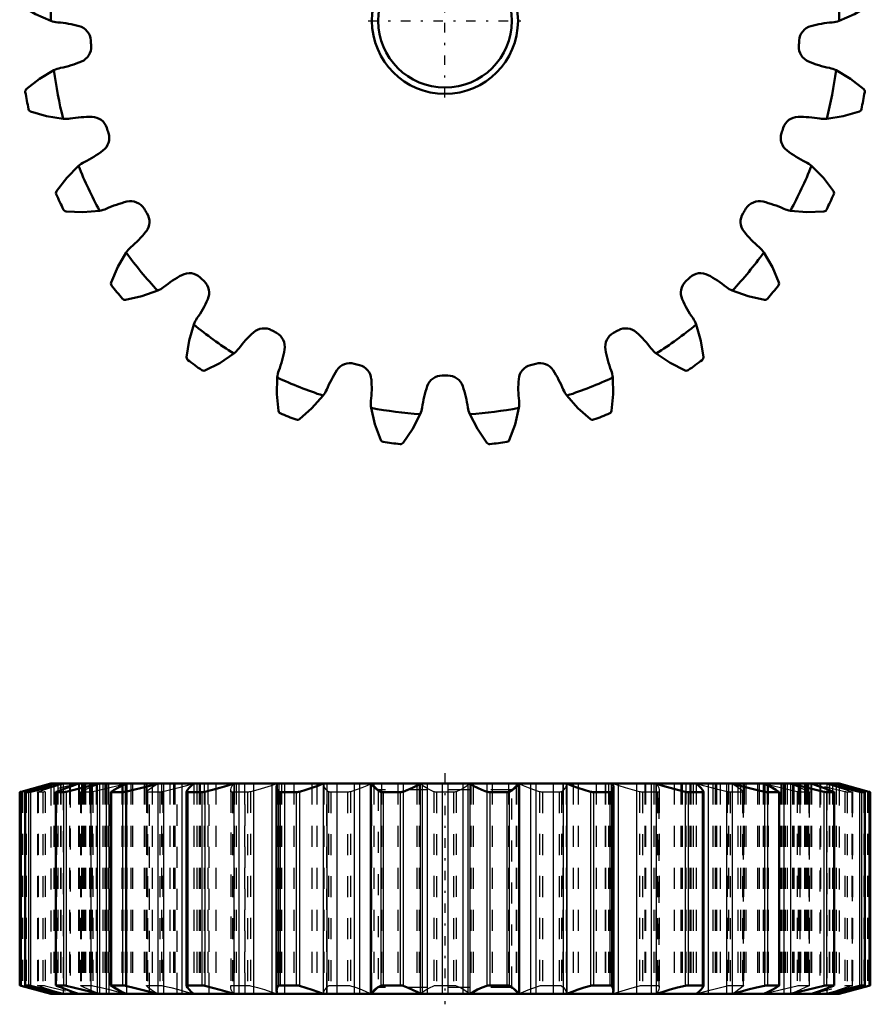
# Model space of a CAD drawing. Header units: millimetres. Extents: x -1 to 137, y -1 to 93.
# Tile 2 of 6: x 22 to 63, y -1 to 46. Entities that reach past the tile are written whole.
import ezdxf

# ---------------------------------------------------------------- set-up
doc = ezdxf.new("R2010")
doc.units = ezdxf.units.MM
doc.linetypes.add('Center', pattern=[1.5, 0.45, -0.5, 0.05, -0.5])
doc.linetypes.add('Dashed', pattern=[2, 1, -1])
for name, color, linetype, lineweight in [('AM_4', 3, 'Continuous', 25), ('center', 4, 'Center', 25), ('hidden', 3, 'Dashed', 25), ('vis', 1, 'Continuous', 50)]:
    doc.layers.add(name, color=color, linetype=linetype, lineweight=lineweight)

# ---------------------------------------------------------------- blocks, each defined once
blk = doc.blocks.new('1_GEAHB1_5_25_10_A_6_35_b_0_in_GEAHB1_5_25_10_A_6_35_900')
at = {"layer": 'AM_4'}
for p, q in [((23.598, 10), (23.598, 9.958)), ((24.187, 10), (24.187, 9.741)), ((24.519, 10), (24.519, 9.863)), ((25.918, 10), (25.918, 0)), ((26.236, 10), (26.236, 0)), ((28.68, 10), (28.68, 0)), ((28.965, 10), (28.965, 0)), ((29.834, 10), (29.834, 0)), ((32.302, 10), (32.302, 0)), ((32.535, 10), (32.535, 0)), ((33.234, 10), (33.234, 0)), ((34.106, 10), (34.106, 0)), ((34.332, 10), (34.332, 0)), ((36.554, 10), (36.554, 0)), ((36.721, 10), (36.721, 0)), ((37.208, 10), (37.208, 0)), ((38.027, 10), (38.027, 0)), ((38.277, 10), (38.277, 0)), ((38.835, 10), (38.835, 0)), ((41.171, 10), (41.171, 0)), ((41.262, 10), (41.262, 0)), ((41.504, 10), (41.504, 0)), ((42.219, 10), (42.219, 0)), ((42.477, 10), (42.477, 0)), ((43.193, 10), (43.193, 0)), ((43.435, 10), (43.435, 0)), ((43.526, 10), (43.526, 0)), ((45.862, 10), (45.862, 0)), ((46.42, 10), (46.42, 0)), ((46.67, 10), (46.67, 0)), ((47.489, 10), (47.489, 0)), ((47.975, 10), (47.975, 0)), ((48.142, 10), (48.142, 0)), ((50.365, 10), (50.365, 0)), ((50.591, 10), (50.591, 0)), ((51.462, 10), (51.462, 0)), ((52.162, 10), (52.162, 0)), ((52.395, 10), (52.395, 0)), ((54.863, 10), (54.863, 0)), ((55.732, 10), (55.732, 0)), ((56.016, 10), (56.016, 0)), ((58.461, 10), (58.461, 0)), ((58.779, 10), (58.779, 0)), ((60.178, 10), (60.178, 9.863)), ((60.509, 10), (60.509, 9.741)), ((61.098, 10), (61.098, 9.958)), ((22.181, 9.617), (22.181, 0.383)), ((22.384, 9.598), (22.384, 0.402)), ((22.538, 9.598), (22.538, 0.402)), ((22.633, 9.617), (22.633, 0.383)), ((23.855, 9.598), (23.855, 0.402)), ((24.204, 9.598), (24.204, 0.402)), ((24.323, 9.617), (24.323, 0.383)), ((26.487, 9.598), (26.487, 0.402)), ((27.01, 9.598), (27.01, 0.402)), ((27.146, 9.617), (27.146, 0.383)), ((30.116, 9.598), (30.116, 0.402)), ((30.78, 9.598), (30.78, 0.402)), ((30.924, 9.617), (30.924, 0.383)), ((34.424, 9.617), (34.424, 0.383)), ((34.514, 9.598), (34.514, 0.402)), ((35.276, 9.598), (35.276, 0.402)), ((35.42, 9.617), (35.42, 0.383)), ((39.289, 9.617), (39.289, 0.383)), ((39.404, 9.598), (39.404, 0.402)), ((40.217, 9.598), (40.217, 0.402)), ((40.351, 9.617), (40.351, 0.383)), ((44.346, 9.617), (44.346, 0.383)), ((44.479, 9.598), (44.479, 0.402)), ((45.292, 9.598), (45.292, 0.402)), ((45.408, 9.617), (45.408, 0.383)), ((49.277, 9.617), (49.277, 0.383)), ((49.42, 9.598), (49.42, 0.402)), ((50.182, 9.598), (50.182, 0.402)), ((50.272, 9.617), (50.272, 0.383)), ((53.773, 9.617), (53.773, 0.383)), ((53.917, 9.598), (53.917, 0.402)), ((54.58, 9.598), (54.58, 0.402)), ((57.551, 9.617), (57.551, 0.383)), ((57.687, 9.598), (57.687, 0.402)), ((58.209, 9.598), (58.209, 0.402)), ((60.374, 9.617), (60.374, 0.383)), ((60.493, 9.598), (60.493, 0.402)), ((60.842, 9.598), (60.842, 0.402)), ((62.064, 9.617), (62.064, 0.383)), ((62.159, 9.598), (62.159, 0.402)), ((62.312, 9.598), (62.312, 0.402)), ((62.515, 9.617), (62.515, 0.383)), ((23.598, 0.042), (23.598, 0)), ((24.187, 0.259), (24.187, 0)), ((24.519, 0.137), (24.519, 0)), ((60.178, 0.137), (60.178, 0)), ((60.509, 0.259), (60.509, 0)), ((61.098, 0.042), (61.098, 0))]:
    blk.add_line(p, q, dxfattribs=at)
at = {"layer": 'center'}
blk.add_line((42.348, 10.5), (42.348, -0.5), dxfattribs=at)
at = {"layer": 'hidden'}
for p, q in [((23.746, 10), (22.248, 9.617)), ((24.915, 10), (23.328, 9.617)), ((23.598, 9.958), (23.598, 0.042)), ((23.746, 10), (23.746, 0)), ((23.923, 10), (23.923, 0)), ((24.059, 10), (24.059, 0)), ((24.077, 10), (24.077, 0)), ((24.484, 10), (24.484, 0)), ((24.519, 9.863), (24.519, 0.137)), ((24.915, 10), (24.915, 0)), ((24.947, 10), (24.947, 0)), ((25.053, 10), (25.053, 0)), ((25.116, 10), (25.116, 0)), ((25.191, 10), (25.191, 0)), ((25.242, 10), (25.242, 0)), ((25.432, 10), (25.432, 0)), ((25.499, 10), (25.499, 0)), ((25.515, 10), (25.515, 0)), ((25.517, 0), (25.517, 10)), ((25.556, 10), (25.556, 0)), ((25.749, 10), (25.749, 0)), ((25.797, 10), (25.797, 0)), ((25.811, 0), (25.811, 10)), ((26.078, 10), (26.078, 0)), ((26.168, 10), (26.168, 0)), ((26.26, 10), (26.26, 0)), ((26.261, 10), (26.261, 0)), ((26.34, 10), (26.34, 0)), ((26.378, 0), (26.378, 10)), ((26.98, 10), (26.98, 0)), ((27.025, 10), (27.025, 0)), ((27.135, 10), (27.135, 0)), ((27.179, 10), (27.179, 0)), ((27.209, 0), (27.209, 10)), ((27.22, 10), (27.22, 0)), ((27.4, 10), (27.4, 0)), ((27.483, 10), (27.483, 0)), ((28.032, 10), (28.032, 0)), ((28.124, 10), (28.124, 0)), ((28.17, 10), (28.17, 0)), ((28.29, 0), (28.29, 10)), ((28.417, 10), (28.417, 0)), ((28.868, 10), (28.868, 0)), ((29.264, 10), (29.264, 0)), ((29.428, 10), (29.428, 0)), ((29.493, 10), (29.493, 0)), ((29.604, 0), (29.604, 10)), ((30.397, 10), (30.397, 0)), ((30.549, 10), (30.549, 0)), ((30.658, 10), (30.658, 0)), ((30.703, 10), (30.703, 0)), ((30.891, 10), (30.891, 0)), ((31.065, 10), (31.065, 0)), ((31.132, 0), (31.132, 10)), ((31.448, 10), (31.448, 0)), ((32.325, 10), (32.325, 0)), ((32.416, 10), (32.416, 0)), ((32.534, 10), (32.534, 0)), ((32.814, 10), (32.814, 0)), ((32.848, 0), (32.848, 10)), ((34.365, 10), (34.365, 0)), ((34.439, 10), (34.439, 0)), ((34.567, 10), (34.567, 0)), ((34.714, 10), (34.714, 0)), ((34.726, 0), (34.726, 10)), ((35.164, 10), (35.164, 0)), ((36.017, 10), (36.017, 0)), ((36.256, 10), (36.256, 0)), ((36.553, 10), (36.553, 0)), ((36.588, 10), (36.588, 0)), ((36.735, 10), (36.735, 0)), ((36.735, 0), (36.735, 10)), ((38.827, 10), (38.827, 0)), ((38.843, 10), (38.843, 0)), ((38.86, 0), (38.86, 10)), ((38.873, 10), (39.173, 9.7)), ((38.965, 10), (38.965, 0)), ((39.332, 10), (39.332, 0)), ((40.105, 10), (40.105, 0)), ((40.361, 10), (40.361, 0)), ((41.008, 10), (41.008, 0)), ((41.121, 10), (41.121, 0)), ((43.575, 10), (43.575, 0)), ((43.689, 10), (43.689, 0)), ((44.335, 10), (44.335, 0)), ((44.591, 10), (44.591, 0)), ((45.365, 10), (45.365, 0)), ((45.523, 9.7), (45.823, 10)), ((45.732, 10), (45.732, 0)), ((45.836, 10), (45.836, 0)), ((45.853, 10), (45.853, 0)), ((45.87, 10), (45.87, 0)), ((47.961, 10), (47.961, 0)), ((47.962, 10), (47.962, 0)), ((48.109, 10), (48.109, 0)), ((48.143, 0), (48.143, 10)), ((48.44, 10), (48.44, 0)), ((48.68, 10), (48.68, 0)), ((49.532, 10), (49.532, 0)), ((49.971, 10), (49.971, 0)), ((49.982, 10), (49.982, 0)), ((50.13, 10), (50.13, 0)), ((50.257, 10), (50.257, 0)), ((50.332, 10), (50.332, 0)), ((51.849, 10), (51.849, 0)), ((51.882, 10), (51.882, 0)), ((52.163, 10), (52.163, 0)), ((52.281, 10), (52.281, 0)), ((52.371, 10), (52.371, 0)), ((53.248, 10), (53.248, 0)), ((53.565, 10), (53.565, 0)), ((53.632, 10), (53.632, 0)), ((53.806, 10), (53.806, 0)), ((53.994, 10), (53.994, 0)), ((54.039, 10), (54.039, 0)), ((54.147, 10), (54.147, 0)), ((54.3, 10), (54.3, 0)), ((55.092, 10), (55.092, 0)), ((55.203, 10), (55.203, 0)), ((55.268, 10), (55.268, 0)), ((55.433, 10), (55.433, 0)), ((55.828, 10), (55.828, 0)), ((56.28, 10), (56.28, 0)), ((56.407, 10), (56.407, 0)), ((56.527, 10), (56.527, 0)), ((56.572, 10), (56.572, 0)), ((56.665, 10), (56.665, 0)), ((57.214, 10), (57.214, 0)), ((57.296, 10), (57.296, 0)), ((57.477, 10), (57.477, 0)), ((57.488, 10), (57.488, 0)), ((57.517, 10), (57.517, 0)), ((57.562, 10), (57.562, 0)), ((57.672, 10), (57.672, 0)), ((57.717, 10), (57.717, 0)), ((58.319, 10), (58.319, 0)), ((58.357, 10), (58.357, 0)), ((58.436, 10), (58.436, 0)), ((58.437, 10), (58.437, 0)), ((58.529, 10), (58.529, 0)), ((58.619, 10), (58.619, 0)), ((58.885, 10), (58.885, 0)), ((58.9, 10), (58.9, 0)), ((58.948, 10), (58.948, 0)), ((59.141, 10), (59.141, 0)), ((59.18, 10), (59.18, 0)), ((59.181, 10), (59.181, 0)), ((59.198, 10), (59.198, 0)), ((59.264, 10), (59.264, 0)), ((59.454, 10), (59.454, 0)), ((59.506, 10), (59.506, 0)), ((59.581, 10), (59.581, 0)), ((59.643, 10), (59.643, 0)), ((59.749, 10), (59.749, 0)), ((61.369, 9.617), (59.782, 10)), ((59.782, 10), (59.782, 0)), ((60.178, 9.863), (60.178, 0.137)), ((60.213, 10), (60.213, 0)), ((60.62, 10), (60.62, 0)), ((60.637, 10), (60.637, 0)), ((60.774, 10), (60.774, 0)), ((62.448, 9.617), (60.95, 10)), ((60.95, 10), (60.95, 0)), ((61.098, 9.958), (61.098, 0.042)), ((22.168, 9.598), (22.117, 9.598)), ((22.117, 9.598), (22.117, 0.402)), ((22.168, 9.598), (22.168, 0.402)), ((22.248, 9.617), (22.248, 0.383)), ((22.432, 9.617), (22.432, 0.383)), ((22.967, 9.598), (22.96, 9.6)), ((22.96, 9.6), (22.96, 0.4)), ((23.22, 9.598), (22.967, 9.598)), ((22.967, 9.598), (22.967, 0.402)), ((22.997, 9.617), (22.997, 0.383)), ((23.22, 9.598), (23.22, 0.402)), ((23.328, 9.617), (23.328, 0.383)), ((23.867, 9.617), (23.867, 0.383)), ((24.187, 9.741), (24.187, 0.259)), ((25.013, 9.604), (25.013, 0.396)), ((25.029, 9.617), (25.029, 0.383)), ((25.474, 9.598), (25.035, 9.598)), ((25.035, 9.598), (25.035, 0.402)), ((25.474, 9.598), (25.474, 0.402)), ((25.602, 9.617), (25.602, 0.383)), ((26.463, 9.617), (26.463, 0.383)), ((28.145, 9.61), (28.148, 9.617)), ((28.145, 9.611), (28.145, 0.39)), ((28.148, 9.617), (28.148, 0.383)), ((28.788, 9.598), (28.19, 9.598)), ((28.19, 9.598), (28.19, 0.402)), ((28.788, 9.598), (28.788, 0.402)), ((28.929, 9.617), (28.929, 0.383)), ((30.058, 9.617), (30.058, 0.383)), ((32.161, 9.617), (32.156, 9.673)), ((32.156, 9.673), (32.156, 0.327)), ((32.161, 9.617), (32.161, 0.383)), ((32.954, 9.598), (32.236, 9.598)), ((32.236, 9.598), (32.236, 0.402)), ((32.954, 9.598), (32.954, 0.402)), ((33.099, 9.617), (33.099, 0.383)), ((36.813, 9.617), (36.813, 0.383)), ((37.71, 9.598), (36.916, 9.598)), ((36.916, 9.598), (36.916, 0.402)), ((37.71, 9.598), (37.71, 0.402)), ((37.85, 9.617), (37.85, 0.383)), ((39.173, 9.7), (39.173, 0.3)), ((45.523, 9.7), (39.173, 9.7)), ((41.813, 9.617), (41.813, 0.383)), ((42.758, 9.598), (41.938, 9.598)), ((41.938, 9.598), (41.938, 0.402)), ((42.758, 9.598), (42.758, 0.402)), ((42.884, 9.617), (42.884, 0.383)), ((45.523, 0.3), (45.523, 9.7)), ((46.847, 9.617), (46.847, 0.383)), ((46.986, 9.598), (46.986, 0.402)), ((47.78, 9.598), (46.986, 9.598)), ((47.78, 9.598), (47.78, 0.402)), ((47.884, 9.617), (47.884, 0.383)), ((51.598, 9.617), (51.598, 0.383)), ((51.743, 9.598), (51.743, 0.402)), ((52.461, 9.598), (51.743, 9.598)), ((52.461, 9.598), (52.461, 0.402)), ((52.541, 9.673), (52.536, 9.617)), ((52.536, 9.617), (52.536, 0.383)), ((52.541, 0.327), (52.541, 9.673)), ((54.639, 9.617), (54.639, 0.383)), ((55.768, 9.617), (55.768, 0.383)), ((55.909, 9.598), (55.909, 0.402)), ((56.506, 9.598), (55.909, 9.598)), ((56.506, 9.598), (56.506, 0.402)), ((56.548, 9.617), (56.551, 9.61)), ((56.548, 9.617), (56.548, 0.383)), ((56.551, 0.389), (56.551, 9.61)), ((58.233, 9.617), (58.233, 0.383)), ((59.094, 9.617), (59.094, 0.383)), ((59.223, 9.598), (59.223, 0.402)), ((59.662, 9.598), (59.223, 9.598)), ((59.662, 9.598), (59.662, 0.402)), ((59.668, 9.617), (59.668, 0.383)), ((59.684, 0.396), (59.684, 9.604)), ((60.509, 9.741), (60.509, 0.259)), ((60.83, 9.617), (60.83, 0.383)), ((61.369, 9.617), (61.369, 0.383)), ((61.477, 9.598), (61.477, 0.402)), ((61.73, 9.598), (61.477, 9.598)), ((61.7, 9.617), (61.7, 0.383)), ((61.736, 9.6), (61.73, 9.598)), ((61.73, 9.598), (61.73, 0.402)), ((61.736, 0.4), (61.736, 9.6)), ((62.265, 9.617), (62.265, 0.383)), ((62.448, 9.617), (62.448, 0.383)), ((62.528, 9.598), (62.528, 0.402)), ((62.58, 9.598), (62.528, 9.598)), ((62.58, 9.598), (62.58, 0.402)), ((22.117, 0.402), (22.168, 0.402)), ((22.248, 0.383), (23.746, 0)), ((22.96, 0.4), (22.967, 0.402)), ((22.967, 0.402), (23.22, 0.402)), ((23.328, 0.383), (24.915, 0)), ((25.035, 0.402), (25.474, 0.402)), ((28.148, 0.383), (28.145, 0.39)), ((28.19, 0.402), (28.788, 0.402)), ((32.156, 0.327), (32.161, 0.383)), ((32.236, 0.402), (32.954, 0.402)), ((36.916, 0.402), (37.71, 0.402)), ((39.173, 0.3), (38.873, 0)), ((45.523, 0.3), (39.173, 0.3)), ((41.938, 0.402), (42.758, 0.402)), ((45.823, 0), (45.523, 0.3)), ((46.986, 0.402), (47.78, 0.402)), ((51.743, 0.402), (52.461, 0.402)), ((52.536, 0.383), (52.541, 0.327)), ((55.909, 0.402), (56.506, 0.402)), ((56.551, 0.39), (56.548, 0.383)), ((59.223, 0.402), (59.662, 0.402)), ((59.782, 0), (61.369, 0.383)), ((60.95, 0), (62.448, 0.383)), ((61.477, 0.402), (61.73, 0.402)), ((61.73, 0.402), (61.736, 0.4)), ((62.528, 0.402), (62.58, 0.402))]:
    blk.add_line(p, q, dxfattribs=at)
for points in [[(22.997, 9.617), (23.267, 9.708), (23.554, 9.802), (23.863, 9.9), (24.187, 10)], [(25.029, 9.617), (25.217, 9.708), (25.428, 9.802), (25.663, 9.9), (25.918, 10)], [(27.179, 10), (26.795, 9.901), (26.406, 9.805), (26.006, 9.709), (25.602, 9.617)], [(28.148, 9.617), (28.244, 9.708), (28.364, 9.802), (28.51, 9.9), (28.68, 10)], [(30.397, 10), (30.049, 9.901), (29.69, 9.805), (29.314, 9.709), (28.929, 9.617)], [(32.156, 9.673), (32.158, 9.708), (32.18, 9.802), (32.228, 9.9), (32.302, 10)], [(34.365, 10), (34.075, 9.901), (33.769, 9.805), (33.441, 9.709), (33.099, 9.617)], [(36.813, 9.617), (36.711, 9.708), (36.634, 9.802), (36.581, 9.9), (36.554, 10)], [(38.835, 10), (38.622, 9.901), (38.387, 9.805), (38.128, 9.709), (37.85, 9.617)], [(41.813, 9.617), (41.619, 9.708), (41.447, 9.802), (41.297, 9.9), (41.171, 10)], [(43.526, 10), (43.402, 9.901), (43.254, 9.805), (43.081, 9.709), (42.884, 9.617)], [(46.847, 9.617), (46.572, 9.708), (46.317, 9.802), (46.079, 9.9), (45.862, 10)], [(48.142, 10), (48.116, 9.901), (48.065, 9.805), (47.987, 9.709), (47.884, 9.617)], [(51.598, 9.617), (51.26, 9.708), (50.938, 9.802), (50.626, 9.9), (50.332, 10)], [(52.395, 10), (52.468, 9.901), (52.516, 9.805), (52.539, 9.709), (52.541, 9.673)], [(55.768, 9.617), (55.389, 9.708), (55.018, 9.802), (54.653, 9.9), (54.3, 10)], [(56.016, 10), (56.184, 9.901), (56.328, 9.805), (56.45, 9.709), (56.548, 9.617)], [(59.094, 9.617), (58.697, 9.708), (58.303, 9.802), (57.907, 9.9), (57.517, 10)], [(58.779, 10), (59.03, 9.901), (59.262, 9.805), (59.476, 9.709), (59.668, 9.617)], [(60.509, 10), (60.829, 9.901), (61.133, 9.805), (61.425, 9.709), (61.7, 9.617)], [(22.248, 9.617), (22.209, 9.607), (22.18, 9.6), (22.168, 9.598)], [(22.96, 9.6), (22.96, 9.6), (22.97, 9.606), (22.997, 9.617)], [(23.328, 9.617), (23.282, 9.607), (23.244, 9.6), (23.22, 9.598)], [(25.013, 9.604), (25.014, 9.606), (25.029, 9.617)], [(25.035, 9.598), (25.016, 9.6), (25.013, 9.604)], [(25.602, 9.617), (25.553, 9.607), (25.508, 9.6), (25.474, 9.598)], [(28.19, 9.598), (28.161, 9.6), (28.147, 9.606), (28.145, 9.61)], [(28.929, 9.617), (28.879, 9.607), (28.83, 9.6), (28.788, 9.598)], [(32.236, 9.598), (32.198, 9.6), (32.172, 9.606), (32.161, 9.617)], [(33.099, 9.617), (33.052, 9.607), (33.001, 9.6), (32.954, 9.598)], [(36.916, 9.598), (36.872, 9.6), (36.837, 9.606), (36.813, 9.617)], [(37.85, 9.617), (37.809, 9.607), (37.76, 9.6), (37.71, 9.598)], [(41.938, 9.598), (41.89, 9.6), (41.848, 9.606), (41.813, 9.617)], [(42.884, 9.617), (42.851, 9.607), (42.807, 9.6), (42.758, 9.598)], [(46.986, 9.598), (46.937, 9.6), (46.89, 9.606), (46.847, 9.617)], [(47.884, 9.617), (47.862, 9.607), (47.825, 9.6), (47.78, 9.598)], [(51.743, 9.598), (51.696, 9.6), (51.648, 9.606), (51.598, 9.617)], [(52.536, 9.617), (52.526, 9.607), (52.499, 9.6), (52.461, 9.598)], [(55.909, 9.598), (55.868, 9.6), (55.82, 9.606), (55.768, 9.617)], [(56.551, 9.61), (56.55, 9.607), (56.536, 9.6), (56.506, 9.598)], [(59.223, 9.598), (59.19, 9.6), (59.147, 9.606), (59.094, 9.617)], [(59.684, 9.604), (59.68, 9.6), (59.662, 9.598)], [(59.668, 9.617), (59.683, 9.607), (59.684, 9.604)], [(61.477, 9.598), (61.453, 9.6), (61.417, 9.606), (61.369, 9.617)], [(61.7, 9.617), (61.726, 9.607), (61.736, 9.6), (61.736, 9.6)], [(62.528, 9.598), (62.517, 9.6), (62.49, 9.606), (62.448, 9.617)], [(22.168, 0.402), (22.18, 0.4), (22.206, 0.394), (22.248, 0.383)], [(22.997, 0.383), (22.971, 0.393), (22.96, 0.4), (22.96, 0.4)], [(24.187, 0), (23.868, 0.099), (23.564, 0.195), (23.271, 0.291), (22.997, 0.383)], [(23.22, 0.402), (23.243, 0.4), (23.279, 0.394), (23.328, 0.383)], [(25.013, 0.396), (25.016, 0.4), (25.035, 0.402)], [(25.029, 0.383), (25.014, 0.393), (25.013, 0.396)], [(25.918, 0), (25.666, 0.099), (25.435, 0.195), (25.221, 0.291), (25.029, 0.383)], [(25.474, 0.402), (25.507, 0.4), (25.55, 0.394), (25.602, 0.383)], [(25.602, 0.383), (25.999, 0.292), (26.393, 0.198), (26.789, 0.1), (27.179, 0)], [(28.145, 0.39), (28.146, 0.393), (28.161, 0.4), (28.19, 0.402)], [(28.68, 0), (28.513, 0.099), (28.369, 0.195), (28.246, 0.291), (28.148, 0.383)], [(28.788, 0.402), (28.829, 0.4), (28.876, 0.394), (28.929, 0.383)], [(28.929, 0.383), (29.308, 0.292), (29.678, 0.198), (30.043, 0.1), (30.397, 0)], [(32.302, 0), (32.229, 0.099), (32.181, 0.195), (32.158, 0.291), (32.156, 0.327)], [(32.161, 0.383), (32.171, 0.393), (32.197, 0.4), (32.236, 0.402)], [(32.954, 0.402), (33, 0.4), (33.049, 0.394), (33.099, 0.383)], [(33.099, 0.383), (33.436, 0.292), (33.759, 0.198), (34.071, 0.1), (34.365, 0)], [(36.554, 0), (36.581, 0.099), (36.632, 0.195), (36.71, 0.291), (36.813, 0.383)], [(36.813, 0.383), (36.835, 0.393), (36.871, 0.4), (36.916, 0.402)], [(37.71, 0.402), (37.759, 0.4), (37.806, 0.394), (37.85, 0.383)], [(37.85, 0.383), (38.124, 0.292), (38.379, 0.198), (38.618, 0.1), (38.835, 0)], [(41.171, 0), (41.295, 0.099), (41.442, 0.195), (41.616, 0.291), (41.813, 0.383)], [(41.813, 0.383), (41.845, 0.393), (41.889, 0.4), (41.938, 0.402)], [(42.758, 0.402), (42.806, 0.4), (42.849, 0.394), (42.884, 0.383)], [(42.884, 0.383), (43.078, 0.292), (43.249, 0.198), (43.4, 0.1), (43.526, 0)], [(45.862, 0), (46.075, 0.099), (46.309, 0.195), (46.568, 0.291), (46.847, 0.383)], [(46.847, 0.383), (46.888, 0.393), (46.936, 0.4), (46.986, 0.402)], [(47.78, 0.402), (47.825, 0.4), (47.86, 0.394), (47.884, 0.383)], [(47.884, 0.383), (47.986, 0.292), (48.063, 0.198), (48.115, 0.1), (48.142, 0)], [(50.332, 0), (50.621, 0.099), (50.928, 0.195), (51.255, 0.291), (51.598, 0.383)], [(51.598, 0.383), (51.644, 0.393), (51.695, 0.4), (51.743, 0.402)], [(52.541, 0.327), (52.539, 0.292), (52.517, 0.198), (52.469, 0.1), (52.395, 0)], [(52.461, 0.402), (52.499, 0.4), (52.525, 0.394), (52.536, 0.383)], [(54.3, 0), (54.648, 0.099), (55.007, 0.195), (55.383, 0.291), (55.768, 0.383)], [(55.768, 0.383), (55.817, 0.393), (55.867, 0.4), (55.909, 0.402)], [(56.548, 0.383), (56.452, 0.292), (56.332, 0.198), (56.186, 0.1), (56.016, 0)], [(56.506, 0.402), (56.535, 0.4), (56.55, 0.394), (56.551, 0.39)], [(57.517, 0), (57.901, 0.099), (58.291, 0.195), (58.691, 0.291), (59.094, 0.383)], [(59.668, 0.383), (59.479, 0.292), (59.269, 0.198), (59.034, 0.1), (58.779, 0)], [(59.094, 0.383), (59.144, 0.393), (59.189, 0.4), (59.223, 0.402)], [(59.662, 0.402), (59.68, 0.4), (59.684, 0.396)], [(59.684, 0.396), (59.683, 0.394), (59.668, 0.383)], [(61.7, 0.383), (61.43, 0.292), (61.142, 0.198), (60.834, 0.1), (60.509, 0)], [(61.369, 0.383), (61.415, 0.393), (61.453, 0.4), (61.477, 0.402)], [(61.736, 0.4), (61.736, 0.4), (61.727, 0.394), (61.7, 0.383)], [(62.448, 0.383), (62.488, 0.393), (62.516, 0.4), (62.528, 0.402)]]:
    blk.add_lwpolyline(points, dxfattribs=at)
at = {"layer": 'vis'}
for p, q in [((22.181, 9.617), (23.598, 10)), ((23.746, 10), (22.432, 9.617)), ((22.633, 9.617), (24.187, 10)), ((23.598, 10), (61.098, 10)), ((24.323, 9.617), (25.918, 10)), ((34.339, 9.86), (34.339, 0.14)), ((38.819, 10), (38.819, 0)), ((45.877, 0), (45.877, 10)), ((50.357, 0.14), (50.357, 9.86)), ((58.779, 10), (60.374, 9.617)), ((60.509, 10), (62.064, 9.617)), ((62.265, 9.617), (60.95, 10)), ((61.098, 10), (62.515, 9.617)), ((22.117, 9.598), (22.117, 0.402)), ((22.382, 9.599), (22.382, 0.401)), ((22.382, 9.599), (22.384, 9.598)), ((22.384, 9.598), (22.538, 9.598)), ((23.842, 9.602), (23.842, 0.398)), ((23.855, 9.598), (24.204, 9.598)), ((26.455, 9.607), (26.455, 0.393)), ((26.487, 9.598), (27.01, 9.598)), ((30.058, 9.617), (30.057, 9.614)), ((30.057, 9.614), (30.057, 0.386)), ((30.116, 9.598), (30.78, 9.598)), ((34.514, 9.598), (35.276, 9.598)), ((39.404, 9.598), (40.217, 9.598)), ((44.479, 9.598), (45.292, 9.598)), ((49.42, 9.598), (50.182, 9.598)), ((53.917, 9.598), (54.58, 9.598)), ((54.64, 9.614), (54.639, 9.617)), ((54.64, 0.386), (54.64, 9.614)), ((57.687, 9.598), (58.209, 9.598)), ((58.242, 9.607), (58.233, 9.617)), ((58.242, 0.393), (58.242, 9.607)), ((60.493, 9.598), (60.842, 9.598)), ((60.855, 0.398), (60.855, 9.602)), ((62.159, 9.598), (62.312, 9.598)), ((62.312, 9.598), (62.314, 9.599)), ((62.314, 0.401), (62.314, 9.599)), ((62.58, 0.402), (62.58, 9.598)), ((23.598, 0), (22.181, 0.383)), ((22.384, 0.402), (22.382, 0.401)), ((22.538, 0.402), (22.384, 0.402)), ((22.432, 0.383), (23.746, 0)), ((24.187, 0), (22.633, 0.383)), ((23.598, 0), (61.098, 0)), ((24.204, 0.402), (23.855, 0.402)), ((25.918, 0), (24.323, 0.383)), ((26.455, 0.393), (26.463, 0.383)), ((27.01, 0.402), (26.487, 0.402)), ((30.057, 0.386), (30.058, 0.383)), ((30.78, 0.402), (30.116, 0.402)), ((35.276, 0.402), (34.514, 0.402)), ((40.217, 0.402), (39.404, 0.402)), ((45.292, 0.402), (44.479, 0.402)), ((50.182, 0.402), (49.42, 0.402)), ((54.58, 0.402), (53.917, 0.402)), ((54.639, 0.383), (54.64, 0.386)), ((58.209, 0.402), (57.687, 0.402)), ((60.374, 0.383), (58.779, 0)), ((60.842, 0.402), (60.493, 0.402)), ((62.064, 0.383), (60.509, 0)), ((60.95, 0), (62.265, 0.383)), ((62.515, 0.383), (61.098, 0)), ((62.312, 0.402), (62.159, 0.402)), ((62.314, 0.401), (62.312, 0.402))]:
    blk.add_line(p, q, dxfattribs=at)
for points in [[(24.915, 10), (24.627, 9.901), (24.357, 9.805), (24.102, 9.709), (23.867, 9.617)], [(27.179, 10), (26.968, 9.901), (26.779, 9.805), (26.609, 9.709), (26.463, 9.617)], [(27.146, 9.617), (27.537, 9.708), (27.922, 9.802), (28.306, 9.9), (28.68, 10)], [(30.397, 10), (30.276, 9.901), (30.179, 9.805), (30.105, 9.709), (30.058, 9.617)], [(30.924, 9.617), (31.285, 9.708), (31.634, 9.802), (31.975, 9.9), (32.302, 10)], [(34.365, 10), (34.342, 9.901), (34.339, 9.859)], [(34.339, 9.859), (34.343, 9.805), (34.371, 9.709), (34.424, 9.617)], [(35.42, 9.617), (35.728, 9.708), (36.019, 9.802), (36.297, 9.9), (36.554, 10)], [(38.835, 10), (38.911, 9.901), (39.011, 9.805), (39.137, 9.709), (39.289, 9.617)], [(40.351, 9.617), (40.587, 9.708), (40.802, 9.802), (40.998, 9.9), (41.171, 10)], [(43.526, 10), (43.696, 9.901), (43.888, 9.805), (44.106, 9.709), (44.346, 9.617)], [(45.408, 9.617), (45.557, 9.708), (45.682, 9.802), (45.785, 9.9), (45.862, 10)], [(48.142, 10), (48.396, 9.901), (48.668, 9.805), (48.964, 9.709), (49.277, 9.617)], [(50.272, 9.617), (50.325, 9.708), (50.353, 9.802), (50.357, 9.859)], [(50.357, 9.859), (50.355, 9.9), (50.332, 10)], [(52.395, 10), (52.716, 9.901), (53.052, 9.805), (53.406, 9.709), (53.773, 9.617)], [(54.639, 9.617), (54.592, 9.708), (54.52, 9.802), (54.423, 9.9), (54.3, 10)], [(56.016, 10), (56.385, 9.901), (56.763, 9.805), (57.154, 9.709), (57.551, 9.617)], [(58.233, 9.617), (58.09, 9.708), (57.923, 9.802), (57.731, 9.9), (57.517, 10)], [(60.83, 9.617), (60.598, 9.708), (60.347, 9.802), (60.074, 9.9), (59.782, 10)], [(22.117, 9.598), (22.123, 9.6), (22.144, 9.606), (22.181, 9.617)], [(22.432, 9.617), (22.401, 9.607), (22.384, 9.6), (22.382, 9.599)], [(22.538, 9.598), (22.556, 9.6), (22.587, 9.606), (22.633, 9.617)], [(23.867, 9.617), (23.847, 9.607), (23.842, 9.602)], [(23.842, 9.602), (23.842, 9.6), (23.855, 9.598)], [(24.204, 9.598), (24.232, 9.6), (24.272, 9.606), (24.323, 9.617)], [(26.463, 9.617), (26.455, 9.607), (26.455, 9.607)], [(26.455, 9.607), (26.463, 9.6), (26.487, 9.598)], [(27.01, 9.598), (27.047, 9.6), (27.093, 9.606), (27.146, 9.617)], [(30.057, 9.614), (30.062, 9.607), (30.082, 9.6), (30.116, 9.598)], [(30.78, 9.598), (30.824, 9.6), (30.872, 9.606), (30.924, 9.617)], [(34.424, 9.617), (34.441, 9.607), (34.472, 9.6), (34.514, 9.598)], [(35.276, 9.598), (35.324, 9.6), (35.373, 9.606), (35.42, 9.617)], [(39.289, 9.617), (39.316, 9.607), (39.357, 9.6), (39.404, 9.598)], [(40.217, 9.598), (40.266, 9.6), (40.311, 9.606), (40.351, 9.617)], [(44.346, 9.617), (44.383, 9.607), (44.429, 9.6), (44.479, 9.598)], [(45.292, 9.598), (45.339, 9.6), (45.378, 9.606), (45.408, 9.617)], [(49.277, 9.617), (49.321, 9.607), (49.371, 9.6), (49.42, 9.598)], [(50.182, 9.598), (50.224, 9.6), (50.255, 9.606), (50.272, 9.617)], [(53.773, 9.617), (53.821, 9.607), (53.872, 9.6), (53.917, 9.598)], [(54.58, 9.598), (54.614, 9.6), (54.634, 9.606), (54.64, 9.614)], [(57.551, 9.617), (57.601, 9.607), (57.648, 9.6), (57.687, 9.598)], [(58.209, 9.598), (58.233, 9.6), (58.242, 9.606), (58.242, 9.607)], [(60.374, 9.617), (60.422, 9.607), (60.464, 9.6), (60.493, 9.598)], [(60.855, 9.602), (60.851, 9.606), (60.83, 9.617)], [(60.842, 9.598), (60.854, 9.6), (60.855, 9.602)], [(62.064, 9.617), (62.107, 9.607), (62.14, 9.6), (62.159, 9.598)], [(62.314, 9.599), (62.313, 9.6), (62.297, 9.606), (62.265, 9.617)], [(62.515, 9.617), (62.551, 9.607), (62.574, 9.6), (62.58, 9.598)], [(22.181, 0.383), (22.145, 0.393), (22.123, 0.4), (22.117, 0.402)], [(22.382, 0.401), (22.384, 0.4), (22.399, 0.394), (22.432, 0.383)], [(22.633, 0.383), (22.589, 0.393), (22.556, 0.4), (22.538, 0.402)], [(23.855, 0.402), (23.842, 0.4), (23.842, 0.398)], [(23.842, 0.398), (23.846, 0.394), (23.867, 0.383)], [(23.867, 0.383), (24.098, 0.292), (24.349, 0.198), (24.623, 0.1), (24.915, 0)], [(24.323, 0.383), (24.275, 0.393), (24.233, 0.4), (24.204, 0.402)], [(26.487, 0.402), (26.464, 0.4), (26.455, 0.394), (26.455, 0.393)], [(26.463, 0.383), (26.607, 0.292), (26.773, 0.198), (26.965, 0.1), (27.179, 0)], [(27.146, 0.383), (27.096, 0.393), (27.048, 0.4), (27.01, 0.402)], [(28.68, 0), (28.312, 0.099), (27.934, 0.195), (27.543, 0.291), (27.146, 0.383)], [(30.116, 0.402), (30.083, 0.4), (30.062, 0.394), (30.057, 0.386)], [(30.058, 0.383), (30.104, 0.292), (30.176, 0.198), (30.274, 0.1), (30.397, 0)], [(30.924, 0.383), (30.875, 0.393), (30.825, 0.4), (30.78, 0.402)], [(32.302, 0), (31.98, 0.099), (31.645, 0.195), (31.29, 0.291), (30.924, 0.383)], [(34.424, 0.383), (34.371, 0.292), (34.344, 0.198), (34.339, 0.141)], [(34.339, 0.141), (34.341, 0.1), (34.365, 0)], [(34.514, 0.402), (34.473, 0.4), (34.442, 0.394), (34.424, 0.383)], [(35.42, 0.383), (35.376, 0.393), (35.325, 0.4), (35.276, 0.402)], [(36.554, 0), (36.301, 0.099), (36.028, 0.195), (35.733, 0.291), (35.42, 0.383)], [(39.289, 0.383), (39.14, 0.292), (39.014, 0.198), (38.912, 0.1), (38.835, 0)], [(39.404, 0.402), (39.358, 0.4), (39.318, 0.394), (39.289, 0.383)], [(40.351, 0.383), (40.314, 0.393), (40.267, 0.4), (40.217, 0.402)], [(41.171, 0), (41.001, 0.099), (40.809, 0.195), (40.591, 0.291), (40.351, 0.383)], [(44.346, 0.383), (44.109, 0.292), (43.894, 0.198), (43.698, 0.1), (43.526, 0)], [(44.479, 0.402), (44.43, 0.4), (44.385, 0.394), (44.346, 0.383)], [(45.408, 0.383), (45.38, 0.393), (45.34, 0.4), (45.292, 0.402)], [(45.862, 0), (45.786, 0.099), (45.686, 0.195), (45.559, 0.291), (45.408, 0.383)], [(49.277, 0.383), (48.969, 0.292), (48.677, 0.198), (48.4, 0.1), (48.142, 0)], [(49.42, 0.402), (49.372, 0.4), (49.324, 0.394), (49.277, 0.383)], [(50.272, 0.383), (50.256, 0.393), (50.225, 0.4), (50.182, 0.402)], [(50.357, 0.141), (50.353, 0.195), (50.326, 0.291), (50.272, 0.383)], [(50.332, 0), (50.355, 0.099), (50.357, 0.141)], [(53.773, 0.383), (53.412, 0.292), (53.063, 0.198), (52.721, 0.1), (52.395, 0)], [(53.917, 0.402), (53.873, 0.4), (53.824, 0.394), (53.773, 0.383)], [(54.3, 0), (54.421, 0.099), (54.518, 0.195), (54.591, 0.291), (54.639, 0.383)], [(54.64, 0.386), (54.635, 0.393), (54.614, 0.4), (54.58, 0.402)], [(57.551, 0.383), (57.16, 0.292), (56.775, 0.198), (56.391, 0.1), (56.016, 0)], [(57.517, 0), (57.728, 0.099), (57.918, 0.195), (58.087, 0.291), (58.233, 0.383)], [(57.687, 0.402), (57.649, 0.4), (57.604, 0.394), (57.551, 0.383)], [(58.242, 0.393), (58.233, 0.4), (58.209, 0.402)], [(58.233, 0.383), (58.242, 0.393), (58.242, 0.393)], [(59.782, 0), (60.069, 0.099), (60.339, 0.195), (60.595, 0.291), (60.83, 0.383)], [(60.493, 0.402), (60.464, 0.4), (60.425, 0.394), (60.374, 0.383)], [(60.83, 0.383), (60.85, 0.393), (60.855, 0.398)], [(60.855, 0.398), (60.854, 0.4), (60.842, 0.402)], [(62.159, 0.402), (62.141, 0.4), (62.11, 0.394), (62.064, 0.383)], [(62.265, 0.383), (62.296, 0.393), (62.312, 0.4), (62.314, 0.401)], [(62.58, 0.402), (62.574, 0.4), (62.553, 0.394), (62.515, 0.383)]]:
    blk.add_lwpolyline(points, dxfattribs=at)
blk = doc.blocks.new('3_GEAHB1_5_25_10_A_6_35_b_0_in_GEAHB1_5_25_10_A_6_35_900')
at = {"layer": 'center'}
for p, q in [((42.348, 42.645), (42.348, 49.943)), ((38.7, 46.294), (45.997, 46.294))]:
    blk.add_line(p, q, dxfattribs=at)
at = {"layer": 'vis'}
for points in [[(41.938, 66.54), (41.89, 66.531), (41.848, 66.507), (41.813, 66.467)], [(42.884, 66.467), (42.851, 66.505), (42.807, 66.53), (42.758, 66.54)], [(41.813, 66.467), (41.447, 65.762), (41.171, 65.007)], [(43.526, 65.007), (43.254, 65.751), (42.884, 66.467)], [(36.813, 65.7), (36.634, 64.926), (36.554, 64.126)], [(36.916, 65.802), (36.872, 65.781), (36.837, 65.747), (36.813, 65.7)], [(37.85, 65.966), (37.809, 65.995), (37.76, 66.009), (37.71, 66.006)], [(38.835, 64.712), (38.387, 65.365), (37.85, 65.966)], [(46.847, 65.966), (46.317, 65.375), (45.862, 64.712)], [(46.986, 66.006), (46.937, 66.009), (46.89, 65.996), (46.847, 65.966)], [(47.884, 65.7), (47.862, 65.745), (47.825, 65.78), (47.78, 65.802)], [(48.142, 64.126), (48.065, 64.914), (47.884, 65.7)], [(33.099, 64.23), (33.052, 64.247), (33.001, 64.248), (32.954, 64.233)], [(34.365, 63.259), (33.769, 63.78), (33.099, 64.23)], [(51.598, 64.23), (50.938, 63.788), (50.332, 63.259)], [(51.743, 64.233), (51.696, 64.248), (51.648, 64.248), (51.598, 64.23)], [(32.236, 63.838), (32.198, 63.807), (32.172, 63.766), (32.161, 63.714)], [(52.536, 63.714), (52.526, 63.763), (52.499, 63.806), (52.461, 63.838)], [(32.161, 63.714), (32.18, 62.92), (32.302, 62.125)], [(52.395, 62.125), (52.516, 62.907), (52.536, 63.714)], [(28.929, 61.366), (28.879, 61.371), (28.83, 61.36), (28.788, 61.333)], [(30.397, 60.741), (29.69, 61.098), (28.929, 61.366)], [(55.768, 61.366), (55.018, 61.102), (54.3, 60.741)], [(55.909, 61.333), (55.868, 61.359), (55.82, 61.371), (55.768, 61.366)], [(28.19, 60.772), (28.161, 60.732), (28.147, 60.686), (28.148, 60.633)], [(28.148, 60.633), (28.364, 59.869), (28.68, 59.129)], [(56.016, 59.129), (56.328, 59.857), (56.548, 60.633)], [(56.548, 60.633), (56.55, 60.683), (56.536, 60.731), (56.506, 60.772)], [(25.602, 57.555), (25.553, 57.548), (25.508, 57.525), (25.474, 57.488)], [(27.179, 57.315), (26.406, 57.484), (25.602, 57.555)], [(59.094, 57.555), (58.303, 57.486), (57.517, 57.315)], [(59.223, 57.488), (59.19, 57.524), (59.147, 57.547), (59.094, 57.555)], [(25.035, 56.796), (25.016, 56.751), (25.014, 56.702), (25.029, 56.651)], [(59.668, 56.651), (59.683, 56.699), (59.68, 56.75), (59.662, 56.796)], [(25.029, 56.651), (25.428, 55.965), (25.918, 55.327)], [(58.779, 55.327), (59.262, 55.954), (59.668, 56.651)], [(23.328, 53.037), (23.282, 53.018), (23.244, 52.984), (23.22, 52.94)], [(24.915, 53.196), (24.124, 53.168), (23.328, 53.037)], [(61.369, 53.037), (60.585, 53.167), (59.782, 53.196)], [(61.477, 52.94), (61.453, 52.983), (61.417, 53.016), (61.369, 53.037)], [(22.967, 52.16), (22.96, 52.112), (22.97, 52.064), (22.997, 52.019)], [(22.997, 52.019), (23.554, 51.453), (24.187, 50.957)], [(60.509, 50.957), (61.133, 51.445), (61.7, 52.019)], [(61.7, 52.019), (61.726, 52.061), (61.736, 52.111), (61.73, 52.16)], [(23.746, 48.644), (22.987, 48.42), (22.248, 48.095)], [(62.448, 48.095), (61.722, 48.415), (60.95, 48.644)], [(22.248, 48.095), (22.209, 48.065), (22.18, 48.022), (22.168, 47.974)], [(62.528, 47.974), (62.517, 48.021), (62.49, 48.062), (62.448, 48.095)], [(22.117, 47.156), (22.123, 47.107), (22.144, 47.064), (22.181, 47.026)], [(22.181, 47.026), (22.862, 46.617), (23.598, 46.294)], [(61.098, 46.294), (61.824, 46.611), (62.515, 47.026)], [(62.515, 47.026), (62.551, 47.061), (62.574, 47.106), (62.58, 47.156)], [(23.746, 43.944), (23.066, 43.538), (22.432, 43.04)], [(62.265, 43.04), (61.641, 43.531), (60.95, 43.944)], [(22.432, 43.04), (22.401, 43.001), (22.384, 42.953), (22.384, 42.903)], [(62.312, 42.903), (62.313, 42.952), (62.297, 42.998), (62.265, 43.04)], [(22.538, 42.097), (22.556, 42.052), (22.587, 42.015), (22.633, 41.988)], [(22.633, 41.988), (23.394, 41.761), (24.187, 41.631)], [(60.509, 41.631), (61.291, 41.758), (62.064, 41.988)], [(62.064, 41.988), (62.107, 42.013), (62.14, 42.051), (62.159, 42.097)], [(24.915, 39.391), (24.357, 38.829), (23.867, 38.189)], [(60.83, 38.189), (60.347, 38.82), (59.782, 39.391)], [(23.867, 38.189), (23.847, 38.143), (23.842, 38.093), (23.855, 38.044)], [(60.842, 38.044), (60.854, 38.092), (60.851, 38.14), (60.83, 38.189)], [(24.204, 37.303), (24.232, 37.263), (24.272, 37.235), (24.323, 37.22)], [(24.323, 37.22), (25.116, 37.189), (25.918, 37.261)], [(58.779, 37.261), (59.568, 37.19), (60.374, 37.22)], [(60.374, 37.22), (60.422, 37.233), (60.464, 37.262), (60.493, 37.303)], [(27.179, 35.273), (26.779, 34.59), (26.463, 33.847)], [(58.233, 33.847), (57.923, 34.578), (57.517, 35.273)], [(26.463, 33.847), (26.455, 33.798), (26.463, 33.748), (26.487, 33.704)], [(58.209, 33.704), (58.233, 33.747), (58.242, 33.795), (58.233, 33.847)], [(27.146, 33.022), (27.922, 33.19), (28.68, 33.459)], [(56.016, 33.459), (56.763, 33.193), (57.551, 33.022)], [(27.01, 33.073), (27.047, 33.041), (27.093, 33.024), (27.146, 33.022)], [(57.551, 33.022), (57.601, 33.023), (57.648, 33.041), (57.687, 33.073)], [(30.397, 31.847), (30.179, 31.085), (30.058, 30.288)], [(54.639, 30.288), (54.52, 31.073), (54.3, 31.847)], [(30.924, 29.659), (31.634, 30.014), (32.302, 30.463)], [(52.395, 30.463), (53.052, 30.02), (53.773, 29.659)], [(30.058, 30.288), (30.062, 30.238), (30.082, 30.192), (30.116, 30.155)], [(54.58, 30.155), (54.614, 30.191), (54.634, 30.235), (54.639, 30.288)], [(30.78, 29.674), (30.824, 29.653), (30.872, 29.647), (30.924, 29.659)], [(53.773, 29.659), (53.821, 29.647), (53.872, 29.652), (53.917, 29.674)], [(34.365, 29.328), (34.343, 28.537), (34.424, 27.734)], [(50.272, 27.734), (50.353, 28.524), (50.332, 29.328)], [(35.42, 27.34), (36.019, 27.861), (36.554, 28.461)], [(48.142, 28.461), (48.668, 27.87), (49.277, 27.34)], [(34.424, 27.734), (34.441, 27.687), (34.472, 27.647), (34.514, 27.621)], [(38.835, 27.876), (39.011, 27.104), (39.289, 26.347)], [(45.408, 26.347), (45.682, 27.092), (45.862, 27.876)], [(50.182, 27.621), (50.224, 27.647), (50.255, 27.684), (50.272, 27.734)], [(35.276, 27.319), (35.324, 27.309), (35.373, 27.316), (35.42, 27.34)], [(40.351, 26.212), (40.802, 26.866), (41.171, 27.581)], [(43.526, 27.581), (43.888, 26.877), (44.346, 26.212)], [(49.277, 27.34), (49.321, 27.317), (49.371, 27.309), (49.42, 27.319)], [(39.289, 26.347), (39.316, 26.305), (39.357, 26.274), (39.404, 26.259)], [(45.292, 26.259), (45.339, 26.274), (45.378, 26.303), (45.408, 26.347)], [(40.217, 26.156), (40.266, 26.159), (40.311, 26.177), (40.351, 26.212)], [(44.346, 26.212), (44.383, 26.179), (44.429, 26.159), (44.479, 26.156)]]:
    blk.add_lwpolyline(points, dxfattribs=at)
for radius in [3.475, 3.175]:
    blk.add_circle((42.348, 46.294), radius, dxfattribs=at)
for centre, radius, start, end in [((42.348, 46.294), 20.25, 88.8402, 91.1598), ((42.348, 46.294), 20.25, 103.2402, 105.5598), ((42.348, 46.294), 20.25, 74.4402, 76.7598), ((42.348, 46.294), 18.75, 100.8, 108), ((37.781, 64.083), 1.227, 15.2558, 30.8), ((35.566, 64.766), 5.556, 348.3548, 359.0969), ((42.348, 64.66), 1.227, 163.6, 179.1442), ((42.348, 46.294), 18.75, 86.4, 93.6), ((42.348, 64.66), 1.227, 0.8558, 16.4), ((49.13, 64.766), 5.556, 180.9031, 191.6452), ((46.916, 64.083), 1.227, 149.2, 164.7442), ((42.348, 46.294), 18.75, 72, 79.2), ((42.348, 46.294), 20.25, 117.6402, 119.9598), ((44.323, 65.872), 5.556, 195.3031, 206.0452), ((40.373, 65.872), 5.556, 333.9548, 344.6969), ((42.348, 46.294), 20.25, 60.0402, 62.3598), ((37.781, 64.083), 1.227, 178, 193.5442), ((31.185, 62.499), 5.556, 2.7548, 13.4969), ((53.511, 62.499), 5.556, 166.5031, 177.2452), ((46.916, 64.083), 1.227, 346.4558, 2), ((42.348, 46.294), 18.75, 115.2, 122.4), ((33.5, 62.388), 1.227, 29.6558, 45.2), ((40.006, 63.762), 0.75, 206.0452, 277.6377), ((40.273, 63.796), 0.75, 276.7623, 348.3548), ((44.424, 63.796), 0.75, 191.6452, 263.2377), ((44.691, 63.762), 0.75, 262.3623, 333.9548), ((51.196, 62.388), 1.227, 134.8, 150.3442), ((42.348, 46.294), 18.75, 57.6, 64.8), ((39.392, 65.749), 5.556, 209.7031, 220.4452), ((42.348, 46.294), 16.875, 96.7623, 97.6377), ((42.348, 46.294), 16.875, 82.3623, 83.2377), ((45.304, 65.749), 5.556, 319.5548, 330.2969), ((35.985, 62.73), 0.75, 291.1623, 2.7548), ((48.711, 62.73), 0.75, 177.2452, 248.8378), ((33.5, 62.388), 1.227, 192.4, 207.9442), ((35.735, 62.631), 0.75, 220.4452, 292.0377), ((42.348, 46.294), 16.875, 111.1623, 112.0377), ((42.348, 46.294), 16.875, 67.9623, 68.8377), ((48.961, 62.631), 0.75, 247.9623, 319.5548), ((51.196, 62.388), 1.227, 332.0558, 347.6), ((27.506, 59.214), 5.556, 17.1548, 27.8969), ((57.191, 59.214), 5.556, 152.1031, 162.8452), ((42.348, 46.294), 20.25, 132.0402, 134.3598), ((42.348, 46.294), 20.25, 45.6402, 47.9598), ((42.348, 46.294), 18.75, 129.6, 136.8), ((29.776, 59.682), 1.227, 44.0558, 59.6), ((34.647, 64.402), 5.556, 224.1031, 234.8452), ((32.098, 60.631), 0.75, 305.5623, 17.1548), ((52.599, 60.631), 0.75, 162.8452, 234.4378), ((50.05, 64.402), 5.556, 305.1548, 315.8969), ((54.921, 59.682), 1.227, 120.4, 135.9442), ((42.348, 46.294), 18.75, 43.2, 50.4), ((42.348, 46.294), 16.875, 125.5623, 126.4377), ((42.348, 46.294), 16.875, 53.5623, 54.4377), ((31.88, 60.473), 0.75, 234.8452, 306.4377), ((52.817, 60.473), 0.75, 233.5623, 305.1548), ((29.776, 59.682), 1.227, 206.8, 222.3442), ((54.921, 59.682), 1.227, 317.6558, 333.2), ((24.759, 55.117), 5.556, 31.5548, 42.2969), ((59.937, 55.117), 5.556, 137.7031, 148.4452), ((28.854, 57.632), 0.75, 319.9623, 31.5548), ((55.842, 57.632), 0.75, 148.4452, 220.0378), ((42.348, 46.294), 20.25, 146.4402, 148.7598), ((42.348, 46.294), 18.75, 144, 151.2), ((26.841, 56.135), 1.227, 58.4558, 74), ((30.386, 61.918), 5.556, 238.5031, 249.2452), ((54.311, 61.918), 5.556, 290.7548, 301.4969), ((57.856, 56.135), 1.227, 106, 121.5442), ((42.348, 46.294), 18.75, 28.8, 36), ((42.348, 46.294), 20.25, 31.2402, 33.5598), ((28.683, 57.424), 0.75, 249.2452, 320.8377), ((42.348, 46.294), 16.875, 139.9623, 140.8377), ((42.348, 46.294), 16.875, 39.1623, 40.0377), ((56.014, 57.424), 0.75, 219.1623, 290.7548), ((26.841, 56.135), 1.227, 221.2, 236.7442), ((57.856, 56.135), 1.227, 303.2558, 318.8), ((23.118, 50.466), 5.556, 45.9548, 56.6969), ((61.579, 50.466), 5.556, 123.3031, 134.0452), ((26.459, 53.92), 0.75, 334.3623, 45.9548), ((58.238, 53.92), 0.75, 134.0452, 205.6377), ((42.348, 46.294), 16.875, 154.3623, 155.2377), ((42.348, 46.294), 16.875, 24.7623, 25.6377), ((42.348, 46.294), 18.75, 158.4, 165.6), ((24.881, 51.969), 1.227, 72.8558, 88.4), ((26.876, 58.452), 5.556, 252.9031, 263.6452), ((26.344, 53.676), 0.75, 263.6452, 335.2377), ((58.353, 53.676), 0.75, 204.7623, 276.3548), ((57.821, 58.452), 5.556, 276.3548, 287.0969), ((59.816, 51.969), 1.227, 91.6, 107.1442), ((42.348, 46.294), 18.75, 14.4, 21.6), ((42.348, 46.294), 20.25, 160.8402, 163.1598), ((42.348, 46.294), 20.25, 16.8402, 19.1598), ((24.881, 51.969), 1.227, 235.6, 251.1442), ((22.684, 45.552), 5.556, 60.3548, 71.0969), ((62.012, 45.552), 5.556, 108.9031, 119.6452), ((59.816, 51.969), 1.227, 288.8558, 304.4), ((25.061, 49.729), 0.75, 348.7623, 60.3548), ((59.635, 49.729), 0.75, 119.6452, 191.2377), ((25.011, 49.464), 0.75, 278.0452, 349.6377), ((42.348, 46.294), 16.875, 168.7623, 169.6377), ((42.348, 46.294), 16.875, 10.3623, 11.2377), ((59.686, 49.464), 0.75, 190.3623, 261.9548), ((42.348, 46.294), 18.75, 172.8, 180), ((24.018, 47.447), 1.227, 87.2558, 102.8), ((24.338, 54.222), 5.556, 267.3031, 278.0452), ((60.358, 54.222), 5.556, 261.9548, 272.6969), ((60.679, 47.447), 1.227, 77.2, 92.7442), ((42.348, 46.294), 18.75, 360, 7.2), ((42.348, 46.294), 20.25, 175.2402, 177.5598), ((42.348, 46.294), 20.25, 2.4402, 4.7598), ((24.018, 47.447), 1.227, 250, 265.5442), ((23.487, 40.685), 5.556, 74.7548, 85.4969), ((24.75, 45.322), 0.75, 3.1623, 74.7548), ((59.946, 45.322), 0.75, 105.2452, 176.8378), ((61.21, 40.685), 5.556, 94.5031, 105.2452), ((60.679, 47.447), 1.227, 274.4558, 290), ((24.767, 45.053), 0.75, 292.4452, 4.0377), ((42.348, 46.294), 16.875, 183.1623, 184.0377), ((59.93, 45.053), 0.75, 175.9623, 247.5548), ((42.348, 46.294), 16.875, 355.9623, 356.8377), ((24.307, 42.852), 1.227, 101.6558, 117.2), ((22.932, 49.494), 5.556, 281.7031, 292.4452), ((61.764, 49.494), 5.556, 247.5548, 258.2969), ((60.389, 42.852), 1.227, 62.8, 78.3442), ((42.348, 46.294), 18.75, 187.2, 194.4), ((42.348, 46.294), 18.75, 345.6, 352.8), ((42.348, 46.294), 20.25, 189.6402, 191.9598), ((42.348, 46.294), 20.25, 348.0402, 350.3598), ((25.474, 36.171), 5.556, 89.1548, 99.8969), ((25.545, 40.976), 0.75, 17.5623, 89.1548), ((59.152, 40.976), 0.75, 90.8452, 162.4378), ((59.223, 36.171), 5.556, 80.1031, 90.8452), ((24.307, 42.852), 1.227, 264.4, 279.9442), ((60.389, 42.852), 1.227, 260.0558, 275.6), ((25.628, 40.719), 0.75, 306.8452, 18.4377), ((42.348, 46.294), 16.875, 197.5623, 198.4377), ((59.069, 40.719), 0.75, 161.5623, 233.1548), ((42.348, 46.294), 16.875, 341.5623, 342.4377), ((22.746, 44.565), 5.556, 296.1031, 306.8452), ((61.95, 44.565), 5.556, 233.1548, 243.8969), ((25.73, 38.474), 1.227, 116.0558, 131.6), ((42.348, 46.294), 18.75, 201.6, 208.8), ((42.348, 46.294), 18.75, 331.2, 338.4), ((58.967, 38.474), 1.227, 48.4, 63.9442), ((42.348, 46.294), 20.25, 204.0402, 206.3598), ((42.348, 46.294), 20.25, 333.6402, 335.9598), ((28.522, 32.292), 5.556, 103.5548, 114.2969), ((27.395, 36.964), 0.75, 31.9623, 103.5548), ((57.301, 36.964), 0.75, 76.4452, 148.0378), ((56.175, 32.292), 5.556, 65.7031, 76.4452), ((25.73, 38.474), 1.227, 278.8, 294.3442), ((42.348, 46.294), 16.875, 211.9623, 212.8377), ((27.54, 36.736), 0.75, 321.2452, 32.8377), ((57.157, 36.736), 0.75, 147.1623, 218.7548), ((42.348, 46.294), 16.875, 327.1623, 328.0377), ((58.967, 38.474), 1.227, 245.6558, 261.2), ((23.792, 39.745), 5.556, 310.5031, 321.2452), ((60.905, 39.745), 5.556, 218.7548, 229.4969), ((28.197, 34.587), 1.227, 130.4558, 146), ((42.348, 46.294), 18.75, 216, 223.2), ((42.348, 46.294), 18.75, 316.8, 324), ((56.5, 34.587), 1.227, 34, 49.5442), ((32.438, 29.293), 5.556, 117.9548, 128.6969), ((30.185, 33.538), 0.75, 46.3623, 117.9548), ((54.511, 33.538), 0.75, 62.0452, 133.6377), ((52.259, 29.293), 5.556, 51.3031, 62.0452), ((42.348, 46.294), 16.875, 226.3623, 227.2377), ((30.382, 33.354), 0.75, 335.6452, 47.2377), ((54.315, 33.354), 0.75, 132.7623, 204.3548), ((42.348, 46.294), 16.875, 312.7623, 313.6377), ((42.348, 46.294), 20.25, 218.4402, 220.7598), ((28.197, 34.587), 1.227, 293.2, 308.7442), ((56.5, 34.587), 1.227, 231.2558, 246.8), ((42.348, 46.294), 20.25, 319.2402, 321.5598), ((26.004, 35.336), 5.556, 324.9031, 335.6452), ((58.693, 35.336), 5.556, 204.3548, 215.0969), ((31.553, 31.435), 1.227, 144.8558, 160.4), ((53.144, 31.435), 1.227, 19.6, 35.1442), ((42.348, 46.294), 18.75, 230.4, 237.6), ((36.977, 27.363), 5.556, 132.3548, 143.0969), ((33.74, 30.914), 0.75, 60.7623, 132.3548), ((42.348, 46.294), 16.875, 240.7623, 241.6377), ((33.976, 30.784), 0.75, 350.0452, 61.6377), ((50.721, 30.784), 0.75, 118.3623, 189.9548), ((42.348, 46.294), 16.875, 298.3623, 299.2377), ((50.957, 30.914), 0.75, 47.6452, 119.2377), ((47.719, 27.363), 5.556, 36.9031, 47.6452), ((42.348, 46.294), 18.75, 302.4, 309.6), ((31.553, 31.435), 1.227, 307.6, 323.1442), ((29.242, 31.615), 5.556, 339.3031, 350.0452), ((55.454, 31.615), 5.556, 189.9548, 200.6969), ((53.144, 31.435), 1.227, 216.8558, 232.4), ((42.348, 46.294), 20.25, 232.8402, 235.1598), ((37.835, 29.256), 0.75, 75.1623, 146.7548), ((46.862, 29.256), 0.75, 33.2452, 104.8377), ((42.348, 46.294), 20.25, 304.8402, 307.1598), ((35.587, 29.217), 1.227, 159.2558, 174.8), ((41.854, 26.622), 5.556, 146.7548, 157.4969), ((42.348, 46.294), 16.875, 255.1623, 256.0377), ((38.096, 29.19), 0.75, 4.4452, 76.0377), ((46.601, 29.19), 0.75, 103.9623, 175.5548), ((42.348, 46.294), 16.875, 283.9623, 284.8377), ((42.843, 26.622), 5.556, 22.5031, 33.2452), ((49.109, 29.217), 1.227, 5.2, 20.7442), ((42.348, 46.294), 18.75, 244.8, 252), ((33.305, 28.817), 5.556, 353.7031, 4.4452), ((42.214, 28.669), 0.75, 89.5623, 161.1548), ((42.348, 46.294), 16.875, 269.5623, 270.4377), ((42.483, 28.669), 0.75, 18.8452, 90.4377), ((51.392, 28.817), 5.556, 175.5548, 186.2969), ((42.348, 46.294), 18.75, 288, 295.2), ((35.587, 29.217), 1.227, 322, 337.5442), ((46.762, 27.117), 5.556, 161.1548, 171.8969), ((37.935, 27.117), 5.556, 8.1031, 18.8452), ((49.109, 29.217), 1.227, 202.4558, 218), ((40.046, 28.072), 1.227, 173.6558, 189.2), ((44.65, 28.072), 1.227, 350.8, 6.3442), ((42.348, 46.294), 18.75, 259.2, 266.4), ((40.046, 28.072), 1.227, 336.4, 351.9442), ((44.65, 28.072), 1.227, 188.0558, 203.6), ((42.348, 46.294), 18.75, 273.6, 280.8), ((42.348, 46.294), 20.25, 247.2402, 249.5598), ((42.348, 46.294), 20.25, 290.4402, 292.7598), ((42.348, 46.294), 20.25, 261.6402, 263.9598), ((42.348, 46.294), 20.25, 276.0402, 278.3598)]:
    blk.add_arc(centre, radius, start, end, dxfattribs=at)

msp = doc.modelspace()

# ---------------------------------------------------------------- block references
for name in ['3_GEAHB1_5_25_10_A_6_35_b_0_in_GEAHB1_5_25_10_A_6_35_900', '1_GEAHB1_5_25_10_A_6_35_b_0_in_GEAHB1_5_25_10_A_6_35_900']:
    msp.add_blockref(name, (0, 0))

doc.saveas('drawing.dxf')
